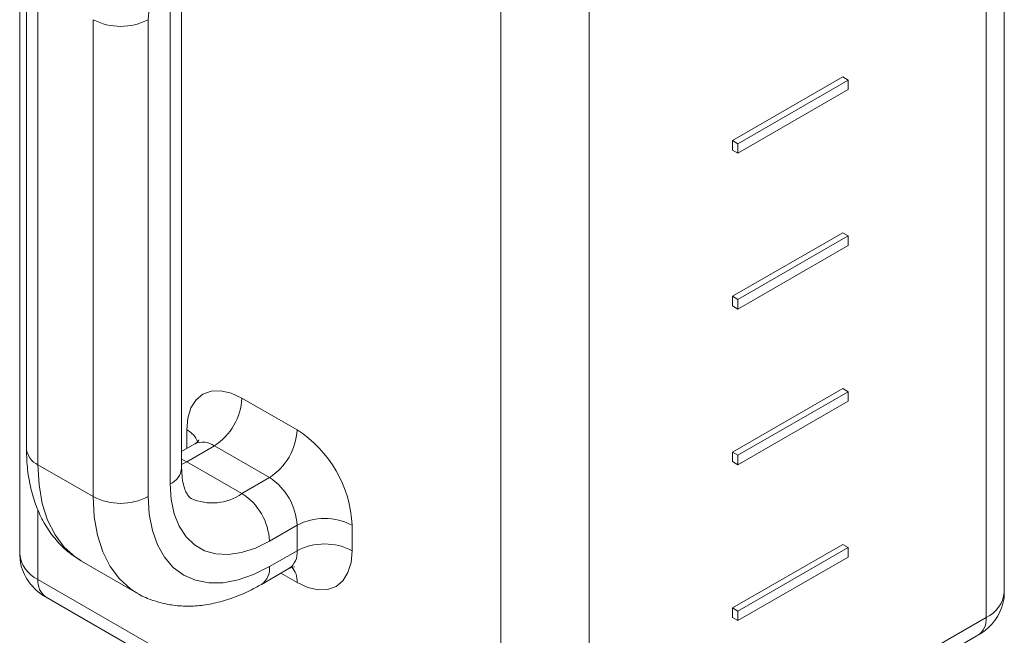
# Model space of a CAD drawing. Header units: millimetres. Extents: x 5 to 422, y 2 to 200.
# Tile 6 of 10: x 176 to 218, y 55 to 81. Entities that reach past the tile are written whole.
import ezdxf

# ---------------------------------------------------------------- set-up
doc = ezdxf.new("R2010")
doc.units = ezdxf.units.MM

msp = doc.modelspace()

# ---------------------------------------------------------------- linework, layer by layer
at = {"color": 7, "linetype": 'Continuous', "lineweight": 15}
for p, q in [((176.229, 96.63), (176.229, 58.525)), ((218.332, 56.892), (218.332, 94.997)), ((217.551, 55.803), (217.551, 93.909)), ((196.809, 46.006), (196.809, 84.112)), ((200.58, 84.112), (200.58, 46.006)), ((176.522, 83.431), (176.522, 63.017)), ((177.01, 82.751), (177.01, 62.337)), ((183.155, 62.201), (183.155, 82.614)), ((182.667, 61.521), (182.667, 81.934)), ((179.367, 60.976), (179.367, 81.39)), ((181.724, 81.39), (181.724, 60.976)), ((211.423, 78.939), (206.709, 76.218)), ((211.658, 78.803), (206.944, 76.082)), ((211.658, 78.803), (211.423, 78.939)), ((211.658, 78.395), (211.658, 78.803)), ((206.944, 75.673), (211.658, 78.395)), ((206.709, 76.218), (206.709, 75.81)), ((206.944, 76.082), (206.709, 76.218)), ((206.944, 75.673), (206.709, 75.81)), ((206.944, 76.082), (206.944, 75.673)), ((211.423, 72.271), (206.709, 69.549)), ((211.658, 72.135), (206.944, 69.413)), ((211.658, 72.135), (211.423, 72.271)), ((211.658, 71.726), (211.658, 72.135)), ((206.944, 69.005), (211.658, 71.726)), ((206.709, 69.549), (206.709, 69.141)), ((206.944, 69.413), (206.709, 69.549)), ((206.944, 69.005), (206.709, 69.141)), ((206.944, 69.413), (206.944, 69.005)), ((211.423, 65.602), (206.709, 62.881)), ((211.658, 65.466), (206.944, 62.745)), ((211.658, 65.466), (211.423, 65.602)), ((211.658, 65.058), (211.658, 65.466)), ((185.731, 65.194), (188.088, 63.833)), ((206.944, 62.337), (211.658, 65.058)), ((183.719, 63.235), (183.155, 62.91)), ((184.553, 63.153), (183.374, 62.472)), ((186.91, 61.792), (184.553, 63.153)), ((206.709, 62.881), (206.709, 62.473)), ((206.944, 62.745), (206.709, 62.881)), ((206.944, 62.745), (206.944, 62.337)), ((179.367, 60.976), (177.01, 62.337)), ((183.374, 62.472), (185.731, 61.112)), ((206.944, 62.337), (206.709, 62.473)), ((185.731, 61.112), (186.91, 61.792)), ((188.088, 59.751), (186.91, 59.071)), ((188.088, 58.662), (188.088, 59.751)), ((190.445, 59.751), (190.445, 58.662)), ((186.91, 57.982), (188.088, 58.662)), ((211.423, 58.934), (206.709, 56.213)), ((211.658, 58.798), (206.944, 56.077)), ((211.658, 58.798), (211.423, 58.934)), ((211.658, 58.39), (211.658, 58.798)), ((178.874, 58.216), (181.231, 56.856)), ((206.944, 55.668), (211.658, 58.39)), ((186.564, 57.219), (187.743, 57.899)), ((177.01, 57.436), (196.809, 46.006)), ((177.355, 56.673), (197.154, 45.243)), ((206.709, 56.213), (206.709, 55.804)), ((206.944, 56.077), (206.709, 56.213)), ((206.944, 56.077), (206.944, 55.668)), ((200.58, 46.006), (217.551, 55.803)), ((206.944, 55.668), (206.709, 55.804)), ((200.235, 45.243), (217.206, 55.04))]:
    msp.add_line(p, q, dxfattribs=at)
at = {"color": 8, "linetype": 'Continuous', "lineweight": 15}
for p, q in [((183.374, 63.036), (183.374, 63.833)), ((183.155, 62.575), (183.374, 62.472)), ((183.374, 62.472), (183.155, 62.355)), ((177.01, 60.422), (177.01, 57.436)), ((188.088, 57.301), (187.398, 57.7))]:
    msp.add_line(p, q, dxfattribs=at)
at = {"color": 7, "linetype": 'Continuous', "lineweight": 15, "flags": 128}
for points in [[(185.731, 65.194), (185.271, 65.407), (184.829, 65.508), (184.422, 65.491), (184.064, 65.359), (183.771, 65.116), (183.554, 64.771), (183.419, 64.338), (183.374, 63.833)], [(186.91, 59.071), (186.306, 58.772), (185.714, 58.579), (185.147, 58.496), (184.616, 58.524), (184.131, 58.663), (183.703, 58.91), (183.341, 59.261), (183.05, 59.707), (182.839, 60.24), (182.71, 60.848), (182.667, 61.521)], [(181.724, 60.976), (181.769, 60.22), (181.901, 59.529), (182.119, 58.913), (182.419, 58.383), (182.796, 57.95), (183.243, 57.619), (183.753, 57.397), (184.317, 57.287), (184.925, 57.292), (185.568, 57.411), (186.233, 57.642), (186.91, 57.982)], [(188.088, 57.301), (188.548, 57.088), (188.99, 56.988), (189.398, 57.004), (189.755, 57.136), (190.048, 57.379), (190.266, 57.724), (190.4, 58.157), (190.445, 58.662)]]:
    msp.add_lwpolyline(points, dxfattribs=at)
at = {"color": 8, "linetype": 'Continuous', "lineweight": 15, "flags": 128}
for points in [[(177.01, 62.337), (177.057, 61.478), (177.195, 60.685), (177.424, 59.97), (177.739, 59.343), (178.137, 58.813), (178.611, 58.388), (178.874, 58.216)], [(181.22, 56.862), (180.968, 57.027), (180.494, 57.452), (180.096, 57.982), (179.781, 58.609), (179.552, 59.324), (179.414, 60.117), (179.367, 60.976)]]:
    msp.add_lwpolyline(points, dxfattribs=at)
at = {"color": 7, "linetype": 'Continuous', "lineweight": 15}
for centre, radius, start, end in [((192.982, 80.878), 11.27, 122.6055, 177.3945), ((180.546, 83.664), 2.562, 242.6095, 297.3904), ((183.172, 65.31), 2.561, 302.6054, 357.3946), ((185.529, 63.95), 2.561, 302.6054, 357.3946), ((185.328, 59.518), 5.123, 2.6055, 57.3946), ((185.529, 59.634), 2.561, 2.6056, 57.3945), ((184.351, 58.954), 2.561, 2.6056, 57.3945), ((180.546, 63.251), 2.562, 242.6095, 297.3904), ((189.267, 57.476), 2.562, 62.6095, 117.3904), ((189.267, 56.388), 2.562, 62.6095, 117.3904)]:
    msp.add_arc(centre, radius, start, end, dxfattribs=at)
at = {"color": 8, "linetype": 'Continuous', "lineweight": 15}
for centre, radius, start, end in [((182.982, 63.015), 0.907, 18.9297, 64.3827), ((184.064, 62.471), 0.838, 54.3823, 114.3071), ((177.356, 63.101), 0.838, 185.6947, 245.6257), ((182.321, 62.284), 0.838, 294.3744, 354.3054), ((184.463, 62.877), 2.173, 245.3559, 305.6844), ((177.564, 58.658), 1.341, 185.6947, 245.6252), ((187.283, 58.567), 0.811, 304.562, 6.7502), ((186.118, 57.881), 0.799, 304.0131, 7.2838), ((187.181, 57.37), 0.909, 355.6517, 40.7507), ((177.845, 57.354), 0.838, 174.3803, 234.3078), ((216.997, 57.025), 1.341, 294.3746, 354.3052), ((216.745, 55.708), 0.811, 304.5847, 6.7272)]:
    msp.add_arc(centre, radius, start, end, dxfattribs=at)
at = {"color": 7, "linetype": 'Continuous', "lineweight": 15}
for points, knots in [([(183.89, 63.394), (183.891, 63.397), (183.895, 63.41), (183.854, 63.336), (183.772, 63.257), (183.722, 63.238), (183.719, 63.237)], [0, 0, 0, 0, 0.111605, 0.5131684, 0.9738915, 1, 1, 1, 1]), ([(176.522, 63.017), (176.525, 62.862), (176.532, 62.418), (176.614, 61.713), (176.798, 60.924), (177.077, 60.197), (177.442, 59.545), (177.887, 58.985), (178.357, 58.542), (178.702, 58.331), (178.852, 58.24)], [0, 0, 0, 0, 0.077225, 0.220312, 0.363204, 0.503958, 0.641008, 0.773483, 0.901574, 1, 1, 1, 1]), ([(183.563, 60.902), (183.535, 60.919), (183.486, 60.95), (183.39, 61.074), (183.291, 61.274), (183.206, 61.57), (183.161, 61.896), (183.157, 62.123), (183.155, 62.201)], [0, 0, 0, 0, 0.221001, 0.398982, 0.564869, 0.740741, 0.910931, 1, 1, 1, 1]), ([(176.239, 58.525), (176.241, 58.406), (176.246, 58.139), (176.372, 57.745), (176.577, 57.364), (176.854, 57.037), (177.123, 56.814), (177.3, 56.706), (177.355, 56.673)], [0, 0, 0, 0, 0.156214, 0.3504227, 0.5384332, 0.7249653, 0.9149269, 1, 1, 1, 1]), ([(187.743, 57.898), (187.802, 57.925), (187.903, 57.973), (187.986, 57.963), (187.971, 57.967), (187.969, 57.967)], [0, 0, 0, 0, 0.5433445, 0.9340401, 1, 1, 1, 1]), ([(181.22, 56.872), (181.255, 56.848), (181.473, 56.703), (181.925, 56.525), (182.561, 56.348), (183.229, 56.277), (183.919, 56.299), (184.63, 56.418), (185.357, 56.636), (186.005, 56.91), (186.405, 57.131), (186.564, 57.219)], [0, 0, 0, 0, 0.023702, 0.145545, 0.266916, 0.3893, 0.514155, 0.642511, 0.774735, 0.910398, 1, 1, 1, 1]), ([(217.206, 55.04), (217.317, 55.112), (217.557, 55.264), (217.862, 55.57), (218.112, 55.94), (218.268, 56.349), (218.34, 56.674), (218.325, 56.855), (218.322, 56.891)], [0, 0, 0, 0, 0.175363, 0.375261, 0.569542, 0.761319, 0.952278, 1, 1, 1, 1])]:
    msp.add_open_spline(points, degree=3, knots=knots, dxfattribs=at)

doc.saveas('drawing.dxf')
